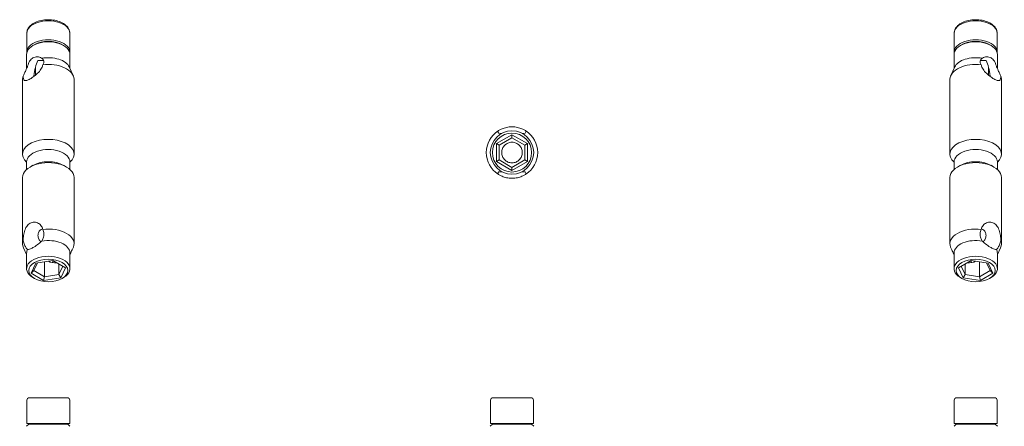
# Model space of a CAD drawing. Header units: millimetres. Extents: x 95 to 325, y 27 to 271.
# Tile 2 of 2: x 95 to 325, y 176 to 271. Entities that reach past the tile are written whole.
import ezdxf

# ---------------------------------------------------------------- set-up
doc = ezdxf.new("R2010")
doc.units = ezdxf.units.MM
doc.layers.add('AM_0_fine', color=7, linetype='Continuous', lineweight=5)
doc.layers.add('AM_4_fine', color=7, linetype='Continuous', lineweight=5)

msp = doc.modelspace()

# ---------------------------------------------------------------- linework, layer by layer
at = {"layer": 'AM_0_fine'}
for p, q in [((97, 263.26), (97, 267.67)), ((107, 263.26), (107, 267.67)), ((313, 263.26), (313, 267.67)), ((323, 263.26), (323, 267.67)), ((98.78, 264.98), (98.43, 264.78)), ((105.22, 264.98), (105.57, 264.78)), ((314.78, 264.98), (314.43, 264.78)), ((321.22, 264.98), (321.57, 264.78)), ((96.95, 262.72), (96.95, 259.42)), ((107.05, 262.72), (107.05, 259.43)), ((312.95, 262.72), (312.95, 259.43)), ((323.05, 262.72), (323.05, 259.42)), ((97.12, 259.79), (97.02, 259.58)), ((99, 257.88), (99, 259.62)), ((106.88, 259.79), (107.8, 257.8)), ((313.12, 259.79), (312.2, 257.8)), ((321, 257.88), (321, 259.62)), ((322.88, 259.79), (322.98, 259.58)), ((96, 256.91), (96, 239.45)), ((98.65, 257.71), (98.73, 257.66)), ((108, 256.91), (108, 239.45)), ((312, 256.91), (312, 239.45)), ((321.27, 257.66), (321.35, 257.71)), ((324, 256.91), (324, 239.45)), ((206.4, 241.92), (210, 244)), ((207, 241.57), (210, 243.3)), ((210, 244), (213.6, 241.92)), ((210, 243.3), (210, 244)), ((210, 243.3), (213, 241.57)), ((207, 241.57), (206.4, 241.92)), ((206.4, 237.76), (206.4, 241.92)), ((207, 238.11), (207, 241.57)), ((213, 241.57), (213.6, 241.92)), ((213, 241.57), (213, 238.11)), ((213.6, 241.92), (213.6, 237.76)), ((96.95, 235.89), (96.95, 237.65)), ((98.43, 236.86), (97.76, 236.47)), ((105.57, 236.86), (106.24, 236.47)), ((107.05, 235.89), (107.05, 237.65)), ((206.4, 237.76), (207, 238.11)), ((210, 235.68), (206.4, 237.76)), ((210, 236.38), (207, 238.11)), ((213, 238.11), (210, 236.38)), ((213.6, 237.76), (210, 235.68)), ((210, 236.38), (210, 235.68)), ((213, 238.11), (213.6, 237.76)), ((312.95, 235.89), (312.95, 237.65)), ((314.43, 236.86), (313.76, 236.47)), ((321.57, 236.86), (322.24, 236.47)), ((323.05, 235.89), (323.05, 237.65)), ((96, 218.55), (96, 234.02)), ((108, 218.55), (108, 234.02)), ((312, 218.55), (312, 234.02)), ((324, 218.55), (324, 234.02)), ((96.95, 216.04), (96.2, 217.66)), ((96.95, 212.75), (96.95, 216.42)), ((107.05, 212.75), (107.05, 216.42)), ((312.95, 212.75), (312.95, 216.42)), ((323.05, 216.04), (323.8, 217.66)), ((323.05, 212.75), (323.05, 216.42)), ((97.98, 211.72), (99.06, 214.04)), ((98.65, 212.31), (99.48, 214.1)), ((99.06, 214.04), (103.08, 214.66)), ((101.1, 210.9), (101.1, 214.35)), ((103.08, 214.66), (106.02, 212.96)), ((104.45, 213.87), (104.45, 211.42)), ((105.35, 213.35), (104.45, 211.42)), ((313.98, 212.96), (316.92, 214.66)), ((315.55, 211.42), (314.65, 213.35)), ((315.55, 213.87), (315.55, 211.42)), ((316.92, 214.66), (320.94, 214.04)), ((318.9, 214.35), (318.9, 210.9)), ((320.52, 214.1), (321.35, 212.31)), ((320.94, 214.04), (322.02, 211.72)), ((98.65, 212.31), (97.98, 211.72)), ((100.92, 210.02), (97.98, 211.72)), ((101.1, 210.9), (98.65, 212.31)), ((104.45, 211.42), (101.1, 210.9)), ((104.45, 211.42), (104.94, 210.64)), ((106.02, 212.96), (104.94, 210.64)), ((315.06, 210.64), (313.98, 212.96)), ((315.55, 211.42), (315.06, 210.64)), ((318.9, 210.9), (315.55, 211.42)), ((321.35, 212.31), (318.9, 210.9)), ((322.02, 211.72), (319.08, 210.02)), ((321.35, 212.31), (322.02, 211.72)), ((98.78, 210.48), (98.43, 210.69)), ((100.92, 210.02), (101.1, 210.9)), ((104.94, 210.64), (100.92, 210.02)), ((105.22, 210.48), (105.57, 210.69)), ((314.78, 210.48), (314.43, 210.69)), ((319.08, 210.02), (315.06, 210.64)), ((318.9, 210.9), (319.08, 210.02)), ((321.22, 210.48), (321.57, 210.69)), ((97, 176.68), (97, 182.08)), ((97.6, 182.68), (106.4, 182.68)), ((107, 176.68), (107, 182.08)), ((205, 176.68), (205, 182.08)), ((205.6, 182.68), (214.4, 182.68)), ((215, 176.68), (215, 182.08)), ((313, 176.68), (313, 182.08)), ((313.6, 182.68), (322.4, 182.68)), ((323, 176.68), (323, 182.08)), ((97, 176.68), (107, 176.68)), ((205, 176.68), (215, 176.68)), ((313, 176.68), (323, 176.68)), ((97.45, 176.52), (96.95, 176.02)), ((97.45, 176.52), (106.55, 176.52)), ((106.55, 176.52), (107.05, 176.02)), ((205.45, 176.52), (204.95, 176.02)), ((205.45, 176.52), (214.55, 176.52)), ((214.55, 176.52), (215.05, 176.02)), ((313.45, 176.52), (312.95, 176.02)), ((313.45, 176.52), (322.55, 176.52)), ((322.55, 176.52), (323.05, 176.02))]:
    msp.add_line(p, q, dxfattribs=at)
for radius in [5.05, 4.55]:
    msp.add_circle((210, 239.84), radius, dxfattribs=at)
for centre, radius, start, end in [((210, 239.84), 6, 122.5701, 237.4299), ((210, 239.84), 6, 302.5701, 57.4299), ((97.6, 182.08), 0.6, 90, 180), ((106.4, 182.08), 0.6, 0, 90), ((205.6, 182.08), 0.6, 90, 180), ((214.4, 182.08), 0.6, 0, 90), ((313.6, 182.08), 0.6, 90, 180), ((322.4, 182.08), 0.6, 0, 90), ((98.75, 176.43), 0.25, 20.6588, 89.9953), ((105.25, 176.43), 0.25, 90.0046, 159.3412), ((206.75, 176.43), 0.25, 20.6588, 89.9911), ((213.25, 176.43), 0.25, 90.0089, 159.3412), ((314.75, 176.43), 0.25, 20.6588, 89.9954), ((321.25, 176.43), 0.25, 90.0047, 159.3412)]:
    msp.add_arc(centre, radius, start, end, dxfattribs=at)
for centre, major_axis, ratio, start_param, end_param in [((102, 263.26), (5, 0), 0.57735, 6.243272, 9.464691), ((318, 263.26), (5, 0), 0.57735, 6.243272, 9.464691), ((102, 262.72), (5.05, 0), 0.57735, 0, 3.141593), ((102, 263.13), (-4.55, 0), 0.57735, 3.926991, 5.497787), ((318, 262.72), (5.05, 0), 0.57735, 0, 3.141593), ((318, 263.13), (-4.55, 0), 0.57735, 3.926991, 5.497787), ((102, 259.04), (5.05, 0), 0.57735, 0.260295, 1.87324), ((318, 259.04), (-5.05, 0), 0.57735, 4.409945, 6.02289), ((102, 259.04), (-5.05, 0), 0.57735, 5.980741, 6.02289), ((99.55, 258.62), (0.63, 3.38), 0.218386, 0.708656, 1.884661), ((99.55, 258.62), (3.54, 1.12), 0.697902, 0.961359, 1.353537), ((102, 256.91), (6, 0), 0.57735, 0, 1.787739), ((318, 256.91), (-6, 0), 0.57735, 4.495447, 6.283185), ((320.45, 258.62), (3.54, -1.12), 0.697902, 1.788056, 2.180234), ((320.45, 258.62), (-0.63, 3.38), 0.218386, 4.398524, 5.574529), ((318, 259.04), (5.05, 0), 0.57735, 0.260295, 0.302444), ((102, 256.91), (-6, 0), 0.57735, 6.066243, 6.283185), ((318, 256.91), (6, 0), 0.57735, 0, 0.216942), ((102, 239.45), (-6, 0), 0.57735, 2.571159, 6.853619), ((318, 239.45), (-6, 0), 0.57735, 2.571159, 6.853619), ((102, 237.65), (5.05, 0), 0.57735, 0, 3.141593), ((318, 237.65), (5.05, 0), 0.57735, 0, 3.141593), ((102, 234.02), (6, 0), 0.57735, 0, 3.141593), ((102, 234.79), (-5.05, 0), 0.57735, 3.926991, 5.497787), ((318, 234.02), (6, 0), 0.57735, 0, 3.141593), ((318, 234.79), (-5.05, 0), 0.57735, 3.926991, 5.497787), ((102, 218.55), (6, 0), 0.57735, 6.066243, 8.070924), ((318, 218.55), (-6, 0), 0.57735, 4.495447, 6.500128), ((102, 218.55), (-6, 0), 0.57735, 6.066243, 6.543481), ((102, 216.42), (5.05, 0), 0.57735, 0, 1.87324), ((318, 216.42), (-5.05, 0), 0.57735, 4.409945, 6.283185), ((318, 218.55), (6, 0), 0.57735, 6.02289, 6.500128), ((102, 212.75), (-5.05, 0), 0.57735, 2.356194, 7.068583), ((102, 216.42), (-5.05, 0), 0.57735, 5.980741, 6.283185), ((318, 212.75), (-5.05, 0), 0.57735, 2.356194, 7.068583), ((318, 216.42), (5.05, 0), 0.57735, 0, 0.302444), ((104.45, 216.85), (3.54, 1.12), 0.697902, 3.763584, 4.362944), ((315.55, 216.85), (3.54, -1.12), 0.697902, 5.061834, 5.661194)]:
    msp.add_ellipse(centre, major_axis=major_axis, ratio=ratio, start_param=start_param, end_param=end_param, dxfattribs=at)
for centre in [(102, 212.34), (318, 212.34)]:
    msp.add_ellipse(centre, major_axis=(4.55, 0), ratio=0.57735, dxfattribs=at)
for points, knots in [([(97, 267.67), (97, 267.98), (97.07, 268.29), (97.35, 268.89), (97.57, 269.18), (98.14, 269.71), (98.51, 269.96), (99.35, 270.37), (99.84, 270.53), (100.85, 270.75), (101.39, 270.8), (102.45, 270.81), (102.99, 270.77), (104.01, 270.57), (104.49, 270.42), (105.37, 270.03), (105.77, 269.78), (106.41, 269.21), (106.66, 268.88), (106.94, 268.25), (107, 267.96), (107, 267.67)], [3.926991, 3.926991, 3.926991, 3.926991, 4.188745, 4.188745, 4.474814, 4.474814, 4.802545, 4.802545, 5.14315, 5.14315, 5.481082, 5.481082, 5.817232, 5.817232, 6.154846, 6.154846, 6.495407, 6.495407, 6.825471, 6.825471, 7.068583, 7.068583, 7.068583, 7.068583]), ([(313, 267.67), (313, 267.98), (313.07, 268.29), (313.35, 268.89), (313.57, 269.18), (314.14, 269.71), (314.51, 269.96), (315.35, 270.37), (315.84, 270.53), (316.85, 270.75), (317.39, 270.8), (318.45, 270.81), (318.99, 270.77), (320.01, 270.57), (320.49, 270.42), (321.37, 270.03), (321.77, 269.78), (322.41, 269.21), (322.66, 268.88), (322.94, 268.25), (323, 267.96), (323, 267.67)], [2.356194, 2.356194, 2.356194, 2.356194, 2.617949, 2.617949, 2.904018, 2.904018, 3.231749, 3.231749, 3.572353, 3.572353, 3.910285, 3.910285, 4.246436, 4.246436, 4.58405, 4.58405, 4.924611, 4.924611, 5.254675, 5.254675, 5.497787, 5.497787, 5.497787, 5.497787]), ([(100.5, 261.83), (100.48, 261.84), (100.46, 261.85), (100.15, 262.03), (99.79, 262.15), (99.08, 262.18), (98.73, 262.09), (98.13, 261.75), (97.86, 261.48), (97.44, 260.79), (97.29, 260.38), (97.19, 259.96), (97.18, 259.94), (97.18, 259.91)], [-0.7683212, -0.7683212, -0.7683212, -0.7683212, -0.7611888, -0.7611888, -0.6347141, -0.6347141, -0.5082393, -0.5082393, -0.3817645, -0.3817645, -0.2552897, -0.2552897, -0.2481573, -0.2481573, -0.2481573, -0.2481573]), ([(100.5, 261.83), (100.63, 261.75), (100.74, 261.64), (100.94, 261.35), (100.99, 261.14), (100.97, 260.94), (100.94, 260.73), (100.85, 260.52), (100.71, 260.3)], [1.9040386, 1.9040386, 1.9040386, 1.9040386, 1.9743037, 1.9743037, 2.079989, 2.079989, 2.079989, 2.1877873, 2.1877873, 2.1877873, 2.1877873]), ([(319.29, 260.3), (319.15, 260.52), (319.06, 260.73), (319.01, 261.14), (319.06, 261.35), (319.26, 261.64), (319.37, 261.75), (319.5, 261.83)], [1.1161414, 1.1161414, 1.1161414, 1.1161414, 1.2239396, 1.2239396, 1.329625, 1.329625, 1.3998901, 1.3998901, 1.3998901, 1.3998901]), ([(322.82, 259.91), (322.82, 259.94), (322.81, 259.96), (322.71, 260.38), (322.56, 260.79), (322.14, 261.48), (321.87, 261.75), (321.27, 262.09), (320.92, 262.18), (320.21, 262.15), (319.85, 262.03), (319.54, 261.85), (319.52, 261.84), (319.5, 261.83)], [-0.7683212, -0.7683212, -0.7683212, -0.7683212, -0.7611888, -0.7611888, -0.6347141, -0.6347141, -0.5082393, -0.5082393, -0.3817645, -0.3817645, -0.2552897, -0.2552897, -0.2481573, -0.2481573, -0.2481573, -0.2481573]), ([(96.14, 257.66), (96.15, 257.43), (96.17, 257.24), (96.26, 256.86), (96.34, 256.72), (96.57, 256.59), (96.74, 256.58), (97.19, 256.7), (97.46, 256.83), (98.05, 257.17), (98.4, 257.4), (99.08, 257.93), (99.42, 258.23), (99.99, 258.83), (100.26, 259.17), (100.58, 259.78), (100.67, 260.04), (100.71, 260.3)], [0.0356615, 0.0356615, 0.0356615, 0.0356615, 0.1256911, 0.1256911, 0.2513822, 0.2513822, 0.3765768, 0.3765768, 0.5017715, 0.5017715, 0.6269662, 0.6269662, 0.7521609, 0.7521609, 0.877852, 0.877852, 0.9678815, 0.9678815, 0.9678815, 0.9678815]), ([(96.14, 257.66), (96.23, 257.85), (96.34, 258.08), (96.58, 258.6), (96.72, 258.91), (96.97, 259.47), (97.07, 259.69), (97.18, 259.91)], [1.1161414, 1.1161414, 1.1161414, 1.1161414, 1.2239396, 1.2239396, 1.329625, 1.329625, 1.3998901, 1.3998901, 1.3998901, 1.3998901]), ([(319.29, 260.3), (319.33, 260.04), (319.42, 259.78), (319.74, 259.17), (320.01, 258.83), (320.58, 258.23), (320.92, 257.93), (321.6, 257.4), (321.95, 257.17), (322.54, 256.83), (322.81, 256.7), (323.26, 256.58), (323.43, 256.59), (323.66, 256.72), (323.74, 256.86), (323.83, 257.24), (323.85, 257.43), (323.86, 257.66)], [0.0356615, 0.0356615, 0.0356615, 0.0356615, 0.1256911, 0.1256911, 0.2513822, 0.2513822, 0.3765768, 0.3765768, 0.5017715, 0.5017715, 0.6269662, 0.6269662, 0.7521609, 0.7521609, 0.877852, 0.877852, 0.9678815, 0.9678815, 0.9678815, 0.9678815]), ([(322.82, 259.91), (322.93, 259.69), (323.03, 259.47), (323.28, 258.91), (323.42, 258.6), (323.53, 258.34), (323.66, 258.08), (323.77, 257.85), (323.86, 257.66)], [1.9040386, 1.9040386, 1.9040386, 1.9040386, 1.9743037, 1.9743037, 2.079989, 2.079989, 2.079989, 2.1877873, 2.1877873, 2.1877873, 2.1877873]), ([(206.77, 244.9), (206.81, 244.92), (206.88, 244.97), (207.17, 245.13), (207.42, 245.27), (207.99, 245.5), (208.34, 245.62), (209.14, 245.79), (209.58, 245.84), (210.42, 245.84), (210.86, 245.79), (211.66, 245.62), (212.01, 245.5), (212.58, 245.27), (212.83, 245.13), (213.12, 244.97), (213.19, 244.92), (213.23, 244.9)], [-1.9714246, -1.9714246, -1.9714246, -1.9714246, -1.881395, -1.881395, -1.7557039, -1.7557039, -1.6305092, -1.6305092, -1.5053146, -1.5053146, -1.3801199, -1.3801199, -1.2549252, -1.2549252, -1.1292341, -1.1292341, -1.0392046, -1.0392046, -1.0392046, -1.0392046]), ([(207.65, 244.31), (207.49, 244.3), (207.33, 244.29), (207.02, 244.32), (206.88, 244.39), (206.75, 244.59), (206.73, 244.73), (206.77, 244.9)], [0.680099, 0.680099, 0.680099, 0.680099, 0.7503641, 0.7503641, 0.8560494, 0.8560494, 0.9638476, 0.9638476, 0.9638476, 0.9638476]), ([(213.23, 244.9), (213.27, 244.73), (213.25, 244.59), (213.18, 244.48), (213.12, 244.39), (212.98, 244.32), (212.67, 244.29), (212.51, 244.3), (212.35, 244.31)], [1.9721908, 1.9721908, 1.9721908, 1.9721908, 2.079989, 2.079989, 2.079989, 2.1856744, 2.1856744, 2.2559395, 2.2559395, 2.2559395, 2.2559395]), ([(212.4, 239.84), (212.4, 240), (212.38, 240.16), (212.32, 240.48), (212.27, 240.63), (212.09, 241.07), (211.91, 241.33), (211.49, 241.74), (211.23, 241.93), (210.64, 242.17), (210.32, 242.24), (209.68, 242.24), (209.36, 242.17), (208.77, 241.93), (208.51, 241.74), (208.09, 241.33), (207.91, 241.07), (207.73, 240.63), (207.68, 240.48), (207.62, 240.16), (207.6, 240), (207.6, 239.84), (207.6, 239.68), (207.62, 239.52), (207.68, 239.2), (207.73, 239.05), (207.91, 238.61), (208.09, 238.35), (208.51, 237.94), (208.77, 237.76), (209.36, 237.51), (209.68, 237.44), (210.32, 237.44), (210.64, 237.51), (211.23, 237.76), (211.49, 237.94), (211.91, 238.35), (212.09, 238.61), (212.27, 239.05), (212.32, 239.2), (212.38, 239.52), (212.4, 239.68), (212.4, 239.84)], [-0.763476, -0.763476, -0.763476, -0.763476, -0.715295, -0.715295, -0.667115, -0.667115, -0.570754, -0.570754, -0.476246, -0.476246, -0.381738, -0.381738, -0.28723, -0.28723, -0.192722, -0.192722, -0.096361, -0.096361, -0.048181, -0.048181, 0, 0, 0, 0.048181, 0.048181, 0.096361, 0.096361, 0.192722, 0.192722, 0.28723, 0.28723, 0.381738, 0.381738, 0.476246, 0.476246, 0.570754, 0.570754, 0.667115, 0.667115, 0.715295, 0.715295, 0.763476, 0.763476, 0.763476, 0.763476]), ([(206.77, 234.78), (206.73, 234.95), (206.75, 235.09), (206.88, 235.3), (207.02, 235.36), (207.33, 235.39), (207.49, 235.38), (207.65, 235.37)], [1.1161414, 1.1161414, 1.1161414, 1.1161414, 1.2239396, 1.2239396, 1.329625, 1.329625, 1.3998901, 1.3998901, 1.3998901, 1.3998901]), ([(213.23, 234.78), (213.19, 234.76), (213.12, 234.71), (212.83, 234.55), (212.58, 234.42), (212.01, 234.18), (211.66, 234.06), (210.86, 233.89), (210.42, 233.84), (209.58, 233.84), (209.14, 233.89), (208.34, 234.06), (207.99, 234.18), (207.42, 234.42), (207.17, 234.55), (206.88, 234.71), (206.81, 234.76), (206.77, 234.78)], [-0.9678815, -0.9678815, -0.9678815, -0.9678815, -0.877852, -0.877852, -0.7521609, -0.7521609, -0.6269662, -0.6269662, -0.5017715, -0.5017715, -0.3765768, -0.3765768, -0.2513822, -0.2513822, -0.1256911, -0.1256911, -0.0356615, -0.0356615, -0.0356615, -0.0356615]), ([(212.35, 235.37), (212.51, 235.38), (212.67, 235.39), (212.98, 235.36), (213.12, 235.3), (213.18, 235.2), (213.25, 235.09), (213.27, 234.95), (213.23, 234.78)], [1.9040386, 1.9040386, 1.9040386, 1.9040386, 1.9743037, 1.9743037, 2.079989, 2.079989, 2.079989, 2.1877873, 2.1877873, 2.1877873, 2.1877873]), ([(96.14, 219.3), (96.15, 219.57), (96.17, 219.87), (96.26, 220.62), (96.34, 221.06), (96.57, 221.86), (96.74, 222.26), (97.19, 222.92), (97.46, 223.19), (98.05, 223.53), (98.4, 223.62), (99.08, 223.61), (99.42, 223.5), (99.99, 223.17), (100.26, 222.93), (100.58, 222.42), (100.67, 222.18), (100.71, 221.94)], [-1.9714246, -1.9714246, -1.9714246, -1.9714246, -1.881395, -1.881395, -1.7557039, -1.7557039, -1.6305092, -1.6305092, -1.5053146, -1.5053146, -1.3801199, -1.3801199, -1.2549252, -1.2549252, -1.1292341, -1.1292341, -1.0392046, -1.0392046, -1.0392046, -1.0392046]), ([(319.29, 221.94), (319.33, 222.18), (319.42, 222.42), (319.74, 222.93), (320.01, 223.17), (320.58, 223.5), (320.92, 223.61), (321.6, 223.62), (321.95, 223.53), (322.54, 223.19), (322.81, 222.92), (323.26, 222.26), (323.43, 221.86), (323.66, 221.06), (323.74, 220.62), (323.83, 219.87), (323.85, 219.57), (323.86, 219.3)], [-1.9714246, -1.9714246, -1.9714246, -1.9714246, -1.881395, -1.881395, -1.7557039, -1.7557039, -1.6305092, -1.6305092, -1.5053146, -1.5053146, -1.3801199, -1.3801199, -1.2549252, -1.2549252, -1.1292341, -1.1292341, -1.0392046, -1.0392046, -1.0392046, -1.0392046]), ([(100.69, 222.04), (100.55, 222.01), (100.42, 221.96), (100.08, 221.76), (99.89, 221.56), (99.66, 221.08), (99.6, 220.79), (99.6, 220.25), (99.66, 219.95), (99.83, 219.55), (99.91, 219.43), (100.09, 219.22), (100.19, 219.14), (100.3, 219.07), (100.31, 219.06), (100.32, 219.06), (100.33, 219.05)], [-0.4306794, -0.4306794, -0.4306794, -0.4306794, -0.3817379, -0.3817379, -0.2872301, -0.2872301, -0.1927222, -0.1927222, -0.0963611, -0.0963611, -0.0481806, -0.0481806, 0, 0, 0, 0.0041946, 0.0041946, 0.0041946, 0.0041946]), ([(100.71, 221.94), (100.85, 221.61), (100.94, 221.27), (100.97, 220.92), (100.99, 220.58), (100.94, 220.21), (100.74, 219.63), (100.63, 219.41), (100.5, 219.21)], [1.9721908, 1.9721908, 1.9721908, 1.9721908, 2.079989, 2.079989, 2.079989, 2.1856744, 2.1856744, 2.2559395, 2.2559395, 2.2559395, 2.2559395]), ([(319.5, 219.21), (319.37, 219.41), (319.26, 219.63), (319.06, 220.21), (319.01, 220.58), (319.06, 221.27), (319.15, 221.61), (319.29, 221.94)], [0.680099, 0.680099, 0.680099, 0.680099, 0.7503641, 0.7503641, 0.8560494, 0.8560494, 0.9638476, 0.9638476, 0.9638476, 0.9638476]), ([(319.7, 219.07), (319.81, 219.14), (319.91, 219.22), (320.09, 219.43), (320.17, 219.55), (320.34, 219.95), (320.4, 220.25), (320.4, 220.79), (320.34, 221.08), (320.11, 221.56), (319.92, 221.76), (319.58, 221.96), (319.45, 222.01), (319.31, 222.04)], [-0.7634759, -0.7634759, -0.7634759, -0.7634759, -0.7152953, -0.7152953, -0.6671147, -0.6671147, -0.5707536, -0.5707536, -0.4762458, -0.4762458, -0.3817379, -0.3817379, -0.3327964, -0.3327964, -0.3327964, -0.3327964]), ([(97.18, 217.29), (97.07, 217.36), (96.97, 217.46), (96.72, 217.78), (96.58, 218.04), (96.34, 218.61), (96.23, 218.94), (96.14, 219.3)], [0.680099, 0.680099, 0.680099, 0.680099, 0.7503641, 0.7503641, 0.8560494, 0.8560494, 0.9638476, 0.9638476, 0.9638476, 0.9638476]), ([(100.5, 219.21), (100.48, 219.19), (100.46, 219.17), (100.15, 218.87), (99.79, 218.58), (99.08, 218.07), (98.73, 217.84), (98.13, 217.5), (97.86, 217.36), (97.44, 217.23), (97.29, 217.23), (97.19, 217.28), (97.18, 217.29), (97.18, 217.29)], [1.2646358, 1.2646358, 1.2646358, 1.2646358, 1.2717682, 1.2717682, 1.398243, 1.398243, 1.5247178, 1.5247178, 1.6511926, 1.6511926, 1.7776674, 1.7776674, 1.7847997, 1.7847997, 1.7847997, 1.7847997]), ([(322.82, 217.29), (322.82, 217.29), (322.81, 217.28), (322.71, 217.23), (322.56, 217.23), (322.14, 217.36), (321.87, 217.5), (321.27, 217.84), (320.92, 218.07), (320.21, 218.58), (319.85, 218.87), (319.54, 219.17), (319.52, 219.19), (319.5, 219.21)], [1.2646358, 1.2646358, 1.2646358, 1.2646358, 1.2717682, 1.2717682, 1.398243, 1.398243, 1.5247178, 1.5247178, 1.6511926, 1.6511926, 1.7776674, 1.7776674, 1.7847997, 1.7847997, 1.7847997, 1.7847997]), ([(323.86, 219.3), (323.77, 218.94), (323.66, 218.61), (323.53, 218.32), (323.42, 218.04), (323.28, 217.78), (323.03, 217.46), (322.93, 217.36), (322.82, 217.29)], [1.9721908, 1.9721908, 1.9721908, 1.9721908, 2.079989, 2.079989, 2.079989, 2.1856744, 2.1856744, 2.2559395, 2.2559395, 2.2559395, 2.2559395]), ([(107.05, 216.04), (107.08, 216.1), (107.1, 216.16), (107.28, 216.56), (107.42, 216.87), (107.53, 217.13), (107.66, 217.39), (107.77, 217.62), (107.86, 217.81)], [1.9554043, 1.9554043, 1.9554043, 1.9554043, 1.9743037, 1.9743037, 2.079989, 2.079989, 2.079989, 2.1877873, 2.1877873, 2.1877873, 2.1877873]), ([(312.14, 217.81), (312.23, 217.62), (312.34, 217.39), (312.58, 216.87), (312.72, 216.56), (312.9, 216.16), (312.92, 216.1), (312.95, 216.04)], [1.1161414, 1.1161414, 1.1161414, 1.1161414, 1.2239396, 1.2239396, 1.329625, 1.329625, 1.3485243, 1.3485243, 1.3485243, 1.3485243]), ([(103.06, 214.66), (103.04, 214.61), (103.04, 214.57), (103.02, 214.41), (103.03, 214.29), (103.07, 214.18)], [1.20221382, 1.20221382, 1.20221382, 1.20221382, 1.22393962, 1.22393962, 1.28513644, 1.28513644, 1.28513644, 1.28513644]), ([(316.93, 214.18), (316.97, 214.29), (316.98, 214.41), (316.97, 214.53), (316.96, 214.57), (316.96, 214.61), (316.94, 214.66)], [2.01879222, 2.01879222, 2.01879222, 2.01879222, 2.07998904, 2.07998904, 2.07998904, 2.10171484, 2.10171484, 2.10171484, 2.10171484])]:
    msp.add_open_spline(points, degree=3, knots=knots, dxfattribs=at)
msp.add_open_spline([(319.67, 219.05), (319.68, 219.06), (319.69, 219.06), (319.7, 219.07)], degree=3, dxfattribs=at)
at = {"layer": 'AM_4_fine'}
for centre in [(102, 267.67), (318, 267.67)]:
    msp.add_ellipse(centre, major_axis=(5, 0), ratio=0.57735, start_param=0, end_param=3.141593, dxfattribs=at)

doc.saveas('drawing.dxf')
